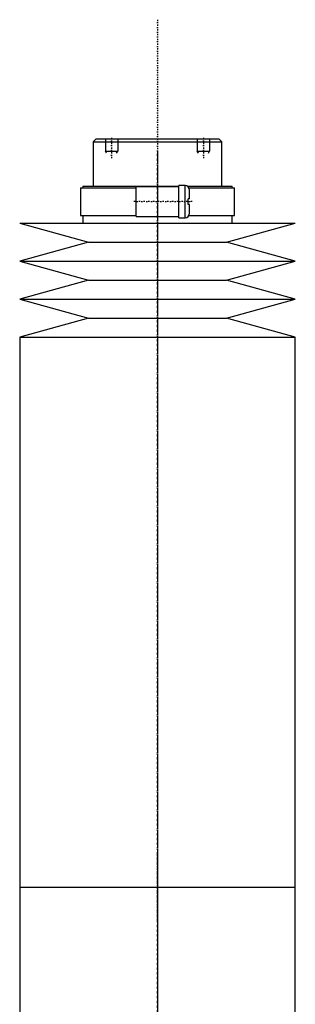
# Model space of a CAD drawing. Extents: x -120 to 120, y -136 to 719.
# Tile 3 of 3: x -45 to 45, y 398 to 719. Entities that reach past the tile are written whole.
import ezdxf

# ---------------------------------------------------------------- set-up
doc = ezdxf.new("R2010")
doc.units = 0
doc.linetypes.add('CENTER', pattern=[1.5, 0.45, -0.5, 0.05, -0.5])
for name, color, linetype in [('AM_0', 7, 'CONTINUOUS'), ('AM_10', 7, 'CONTINUOUS'), ('AM_7', 7, 'CENTER')]:
    doc.layers.add(name, color=color, linetype=linetype)

msp = doc.modelspace()

# ---------------------------------------------------------------- linework, layer by layer
at = {"layer": 'AM_0', "color": 7, "linetype": 'CONTINUOUS'}
for p, q in [((-20, 680), (-21, 679)), ((-21, 679), (-21, 664.5)), ((-21, 679), (21, 679)), ((-20, 680), (20, 680)), ((21, 679), (20, 680)), ((21, 664.5), (21, 679)), ((-25.15, 664), (-25.15, 655)), ((-25.15, 664), (-7, 664)), ((-24.35, 664.5), (-24.35, 664)), ((-24.35, 664.5), (7, 664.5)), ((7, 664.3), (-7, 664.3)), ((-7, 654.7), (-7, 664.3)), ((9, 664.75), (7, 664.75)), ((7, 654.25), (7, 664.75)), ((9, 654.25), (9, 664.75)), ((9.83, 664.5), (24.35, 664.5)), ((10.3, 664), (25.15, 664)), ((10.5, 660.4), (10.5, 663.25)), ((24.35, 664), (24.35, 664.5)), ((25.15, 655), (25.15, 664)), ((10.5, 660.4), (10, 660.4)), ((10, 658.6), (10, 660.4)), ((10.5, 658.6), (10, 658.6)), ((10.5, 655.75), (10.5, 658.6)), ((-45, 652.5), (-22.5, 646.3)), ((-45, 652.5), (45, 652.5)), ((-25.15, 655), (-7, 655)), ((-24.35, 655), (-24.35, 652.5)), ((-7, 654.7), (7, 654.7)), ((7, 654.25), (9, 654.25)), ((10.3, 655), (25.15, 655)), ((22.5, 646.3), (45, 652.5)), ((24.35, 652.5), (24.35, 655)), ((-22.5, 646.3), (-45, 640.1)), ((-22.5, 646.3), (22.5, 646.3)), ((45, 640.1), (22.5, 646.3)), ((-45, 640.1), (-22.5, 633.9)), ((-45, 640.1), (45, 640.1)), ((22.5, 633.9), (45, 640.1)), ((-22.5, 633.9), (-45, 627.7)), ((-22.5, 633.9), (22.5, 633.9)), ((45, 627.7), (22.5, 633.9)), ((-45, 627.7), (-22.5, 621.5)), ((-45, 627.7), (45, 627.7)), ((22.5, 621.5), (45, 627.7)), ((-22.5, 621.5), (-45, 615.3)), ((-22.5, 621.5), (22.5, 621.5)), ((45, 615.3), (22.5, 621.5)), ((-45, 615.3), (-45, 435.75)), ((-45, 615.3), (45, 615.3)), ((45, 435.75), (45, 615.3)), ((-45, 435.75), (-45, 256.2)), ((-45, 435.75), (45, 435.75)), ((-45, 435.75), (0, 435.75)), ((45, 256.2), (45, 435.75))]:
    msp.add_line(p, q, dxfattribs=at)
for centre, start, end in [((9, 663.25), 0, 90), ((9, 655.75), 270, 0)]:
    msp.add_arc(centre, 1.5, start, end, dxfattribs=at)
at = {"layer": 'AM_10', "color": 7, "linetype": 'CONTINUOUS'}
for p, q in [((-17, 680), (-17, 676)), ((-13, 680), (-13, 676)), ((13, 680), (13, 676)), ((17, 680), (17, 676)), ((-16.62, 675.34), (-17, 676)), ((-17, 676), (-13, 676)), ((-13.38, 675.34), (-13, 676)), ((13.38, 675.34), (13, 676)), ((13, 676), (17, 676)), ((16.62, 675.34), (17, 676))]:
    msp.add_line(p, q, dxfattribs=at)
at = {"layer": 'AM_7', "color": 4, "linetype": 'CENTER'}
for p, q in [((0, 718.88), (0, -136.38)), ((-15, 680.3), (-15, 673.7)), ((15, 680.3), (15, 673.7)), ((0, 675.94), (0, 424.31)), ((11.37, 659.5), (-7.88, 659.5)), ((0, 447.19), (0, 195.56))]:
    msp.add_line(p, q, dxfattribs=at)

doc.saveas('drawing.dxf')
